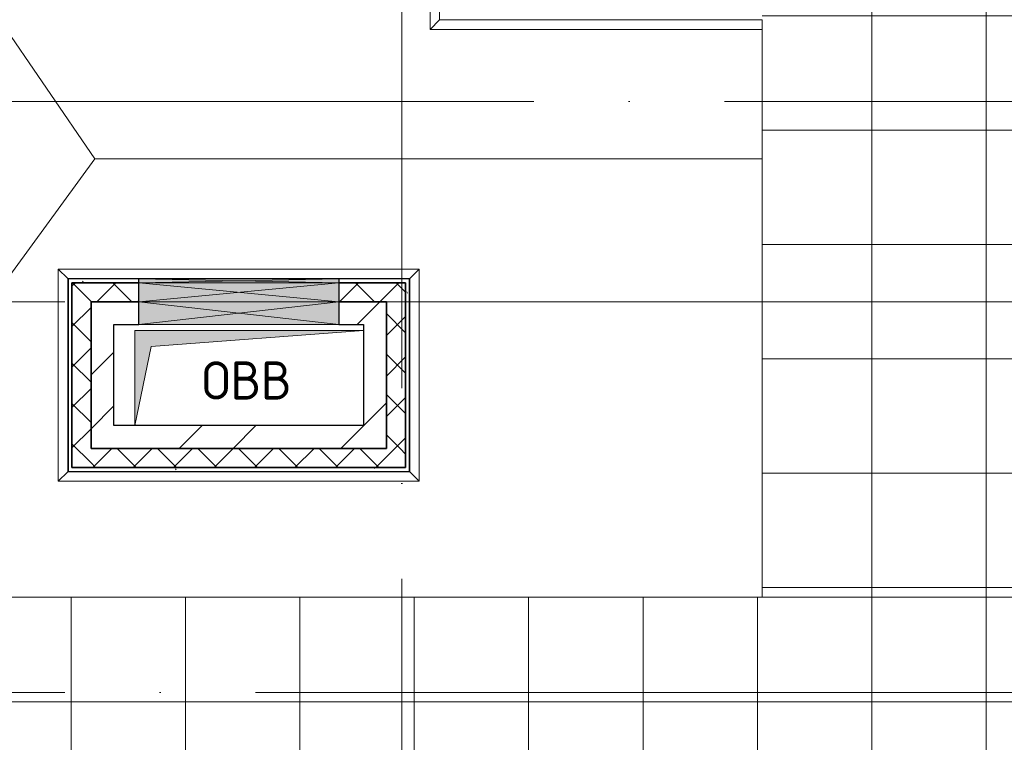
# Model space of a CAD drawing. Header units: millimetres. Extents: x -30540 to 143646, y -11730 to 123410.
# Tile 89 of 114: x 69931 to 75095, y 81389 to 85180. Entities that reach past the tile are written whole.
import ezdxf

# ---------------------------------------------------------------- set-up
doc = ezdxf.new("R2010")
doc.units = ezdxf.units.MM
doc.linetypes.add('ADSK_Линия сетки', pattern=[5000, 4000, -500, 0, -500])
for name, color, linetype, lineweight in [('A-____-NOTE-TEXT', 7, 'Continuous', 18), ('A-GENM-____-OTLN', 7, 'Continuous', 18), ('A-GLAZ-____-MCUT', 7, 'Continuous', 9), ('A-GLAZ-____-OTLN', 7, 'Continuous', 18), ('A-ROOF-____-OTLN', 7, 'Continuous', 18), ('A-ROOF-____-PATT', 7, 'Continuous', 18), ('A-WALL-____-MCUT', 7, 'Continuous', 40), ('A-WALL-____-OTLN', 7, 'Continuous', 18), ('A-WALL-____-PATT', 7, 'Continuous', 40), ('M-EQPM-____-OTLN', 7, 'Continuous', 18), ('S-GRID-____-OTLN', 7, 'Continuous', 9)]:
    doc.layers.add(name, color=color, linetype=linetype, lineweight=lineweight)
doc.styles.add('GOST Common', font='GOST_Common.ttf', dxfattribs={"height": 200})
pattern_1 = [(45, (0, 0), (-106.06602, 106.06602), []), (135, (0, 0), (-106.06602, -106.06602), [])]
pattern_2 = [(45, (0, 0), (-424.264, 424.264), []), (45, (0, 282.8), (-424.264, 424.264), [])]
pattern_3 = [(0, (0, 0), (0, 600), []), (90, (0, 0), (-600, 4e-14), [])]
pattern_4 = [(0, (0, 0), (406.4, 101.6), [6.706, -298.094, 6.706, -298.094, -1625.6]), (0, (0, 0), (406.4, 101.6), [-609.6, 6.706, -602.894, 6.706, -298.094, -711.2]), (0, (0, 0), (406.4, 101.6), [-1524, 6.706, -196.494, 6.706, -501.294]), (120, (152.4, 50.8), (-291.18818, 301.15272), [6.706, -298.094, 6.706, -298.094, -1625.6]), (120, (152.4, 50.8), (-291.18818, 301.15272), [-609.6, 6.706, -602.894, 6.706, -298.094, -711.2]), (120, (152.4, 50.8), (-291.18818, 301.15272), [-1524, 6.706, -196.494, 6.706, -501.294]), (240, (203.2, 254), (-115.21182, -402.75272), [6.706, -298.094, 6.706, -298.094, -1625.6]), (240, (203.2, 254), (-115.21182, -402.75272), [-609.6, 6.706, -602.894, 6.706, -298.094, -711.2]), (240, (203.2, 254), (-115.21182, -402.75272), [-1524, 6.706, -196.494, 6.706, -501.294])]

# ---------------------------------------------------------------- blocks, each defined once
blk = doc.blocks.new('АР_Отверстие прямоугольное - ОВВ-7670516-Кровля')
at = {"layer": 'A-GLAZ-____-OTLN', "lineweight": 13, "true_color": 0xf9f9f9}
blk.add_hatch(color=7, dxfattribs=at).paths.add_polyline_path([(-400, 50), (-400, -50), (650, -50), (650, 50), (520.9, 50)])
at = {"layer": 'A-GLAZ-____-MCUT', "color": 254, "lineweight": 15, "true_color": 0xcccccc}
for p, q in [((-400, 50), (-400, -50)), ((650, 50), (650, -50))]:
    blk.add_line(p, q, dxfattribs=at)
at = {"layer": 'A-GLAZ-____-OTLN', "color": 254, "lineweight": 5, "true_color": 0xcccccc}
for p, q in [((650, 50), (-400, -50)), ((-400, 50), (650, -50))]:
    blk.add_line(p, q, dxfattribs=at)
at = {"layer": 'A-GLAZ-____-OTLN', "color": 254, "lineweight": 13, "true_color": 0xcccccc}
for p, q in [((650, 50), (-400, 50)), ((-400, 50), (-400, -50)), ((650, -50), (650, 50)), ((-400, -50), (650, -50))]:
    blk.add_line(p, q, dxfattribs=at)
blk = doc.blocks.new('АР_Отверстие прямоугольное - ОВВ-7670509-Кровля')
at = {"layer": 'A-GLAZ-____-OTLN', "lineweight": 13, "true_color": 0xf9f9f9}
blk.add_hatch(color=7, dxfattribs=at).paths.add_polyline_path([(-400, 60), (-400, -60), (650, -60), (650, 60), (520.9, 60)])
at = {"layer": 'A-GLAZ-____-MCUT', "color": 254, "lineweight": 15, "true_color": 0xcccccc}
for p, q in [((-400, 60), (-400, -60)), ((650, 60), (650, -60))]:
    blk.add_line(p, q, dxfattribs=at)
at = {"layer": 'A-GLAZ-____-OTLN', "color": 254, "lineweight": 5, "true_color": 0xcccccc}
for p, q in [((650, 60), (-400, -60)), ((-400, 60), (650, -60))]:
    blk.add_line(p, q, dxfattribs=at)
at = {"layer": 'A-GLAZ-____-OTLN', "color": 254, "lineweight": 13, "true_color": 0xcccccc}
for p, q in [((650, 60), (-400, 60)), ((-400, 60), (-400, -60)), ((650, -60), (650, 60)), ((-400, -60), (650, -60))]:
    blk.add_line(p, q, dxfattribs=at)
blk = doc.blocks.new('_GM_Dt-St-D_Фартук гнутый из оцинкованной стали_Пристенный_Тип 1__c-верхняя кромка с отгибом_ - ФС-1_3_50х70У100-1_5_t__RAL7016-7550974-Кровля')
at = {"layer": 'A-GENM-____-OTLN', "color": 254, "lineweight": 13, "true_color": 0xcccccc}
for p, q in [((0, 50), (1893, 50)), ((50, 0), (0, 50)), ((50, 0), (1843, 0)), ((50, 0), (50, -1.5)), ((1893, 50), (1843, 0)), ((1843, -1.5), (1843, 0))]:
    blk.add_line(p, q, dxfattribs=at)
blk = doc.blocks.new('_GM_Dt-St-D_Фартук гнутый из оцинкованной стали_Пристенный_Тип 1__c-верхняя кромка с отгибом_ - ФС-1_3_50х70У100-1_5_t__RAL7016-7550973-Кровля')
at = {"layer": 'A-GENM-____-OTLN', "color": 254, "lineweight": 13, "true_color": 0xcccccc}
for p, q in [((50, 1.5), (50, 0)), ((1843, 0), (50, 0)), ((1843, 0), (1843, 1.5)), ((1843, 0), (1893, -50)), ((0, -50), (50, 0)), ((1893, -50), (0, -50))]:
    blk.add_line(p, q, dxfattribs=at)
blk = doc.blocks.new('_GM_Dt-St-D_Фартук гнутый из оцинкованной стали_Пристенный_Тип 1__c-верхняя кромка с отгибом_ - ФС-1_3_50х70У100-1_5_t__RAL7016-7550971-Кровля')
at = {"layer": 'A-GENM-____-OTLN', "color": 254, "lineweight": 13, "true_color": 0xcccccc}
for p, q in [((0, -50), (50, 0)), ((50, 1.5), (50, 0)), ((1063, 0), (50, 0)), ((1063, 0), (1063, 1.5)), ((1063, 0), (1113, -50)), ((1113, -50), (0, -50))]:
    blk.add_line(p, q, dxfattribs=at)
blk = doc.blocks.new('_GM_Dt-St-D_Фартук гнутый из оцинкованной стали_Пристенный_Тип 1__c-верхняя кромка с отгибом_ - ФС-1_3_50х70У100-1_5_t__RAL7016-7548135-Кровля')
at = {"layer": 'A-GENM-____-OTLN', "color": 254, "lineweight": 13, "true_color": 0xcccccc}
for p, q in [((0, 50), (1113, 50)), ((50, 0), (0, 50)), ((50, 0), (1063, 0)), ((50, 0), (50, -1.5)), ((1113, 50), (1063, 0)), ((1063, -1.5), (1063, 0))]:
    blk.add_line(p, q, dxfattribs=at)
blk = doc.blocks.new('АР_Отверстие прямоугольное - ОВВ-7551024-Кровля')
at = {"layer": 'A-GLAZ-____-OTLN', "lineweight": 13, "true_color": 0xf9f9f9}
blk.add_hatch(color=7, dxfattribs=at).paths.add_polyline_path([(-400, 10), (-400, -10), (650, -10), (650, 10), (520.9, 10)])
at = {"layer": 'A-GLAZ-____-MCUT', "color": 254, "lineweight": 15, "true_color": 0xcccccc}
for p, q in [((-400, 10), (-400, -10)), ((650, 10), (650, -10))]:
    blk.add_line(p, q, dxfattribs=at)
at = {"layer": 'A-GLAZ-____-OTLN', "color": 254, "lineweight": 5, "true_color": 0xcccccc}
for p, q in [((650, 10), (-400, -10)), ((-400, 10), (650, -10))]:
    blk.add_line(p, q, dxfattribs=at)
at = {"layer": 'A-GLAZ-____-OTLN', "color": 254, "lineweight": 13, "true_color": 0xcccccc}
for p, q in [((650, 10), (-400, 10)), ((-400, 10), (-400, -10)), ((650, -10), (650, 10)), ((-400, -10), (650, -10))]:
    blk.add_line(p, q, dxfattribs=at)
blk = doc.blocks.new('_GM_Dt-St-D_Фартук гнутый из оцинкованной стали_Пристенный_Тип 1__c-верхняя кромка с отгибом_ - ФС-1_3_50х70У100-1_5_t__RAL7016-7714074-Кровля')
at = {"layer": 'A-GENM-____-OTLN', "color": 254, "lineweight": 13, "true_color": 0xcccccc}
for p, q in [((631.5, 0), (0, 0)), ((631.5, 0), (631.5, 1.5)), ((631.5, 0), (681.5, -50)), ((681.5, -50), (50, -50))]:
    blk.add_line(p, q, dxfattribs=at)
blk = doc.blocks.new('_GM_Dt-St-D_Фартук гнутый из оцинкованной стали_Пристенный_Тип 1__c-верхняя кромка с отгибом_ - ФС-1_3_50х70У100-1_5_t__RAL7016-7714097-Кровля')
at = {"layer": 'A-GENM-____-OTLN', "color": 254, "lineweight": 13, "true_color": 0xcccccc}
for p, q in [((0, 50), (1741.5, 50)), ((0, 0), (0, 50)), ((0, 0), (1691.5, 0)), ((0, 0), (0, -1.5)), ((1741.5, 50), (1691.5, 0)), ((1691.5, -1.5), (1691.5, 0))]:
    blk.add_line(p, q, dxfattribs=at)
blk = doc.blocks.new('АР_Канал вертикальный прямоугольный - ОВВ-7378003-Кровля')
at = {"layer": 'M-EQPM-____-OTLN', "lineweight": 13, "true_color": 0xe2e2e2}
blk.add_hatch(color=254, dxfattribs=at).paths.add_polyline_path([(-600, -250), (-515, 165), (600, 250), (-600, 250), (-600, 83.4)])
at = {"layer": 'M-EQPM-____-OTLN', "color": 253, "lineweight": 13, "true_color": 0xaaaaaa}
for p, q in [((600, 250), (-600, 250)), ((-600, 250), (-600, -250)), ((600, 250), (-600, 250)), ((-600, 250), (-600, -250)), ((-600, -250), (-600, 250)), ((-600, 250), (600, 250)), ((-515, 165), (600, 250)), ((-515, 165), (600, 250)), ((600, -250), (600, 250)), ((600, 250), (600, -250)), ((-600, -250), (-515, 165)), ((-600, -250), (-515, 165)), ((-600, -250), (600, -250)), ((600, -250), (-600, -250))]:
    blk.add_line(p, q, dxfattribs=at)
blk = doc.blocks.new('Наметкина 10_РД_АР_К3_отсоединено_rvt-1-Кровля')
at = {"layer": 'A-ROOF-____-PATT', "lineweight": 5, "true_color": 0xe4e4e4}
h = blk.add_hatch(dxfattribs=at)
h.set_pattern_fill('FP_14', color=254, style=0, pattern_type=2)
h.set_pattern_definition(pattern_3)
h.paths.add_polyline_path([(85101.5, 76250), (85101.5, 85261), (88675.3, 85261), (88675.3, 89725), (95725.3, 89725), (95725.3, 86171.5), (95751.8, 86171.5), (95751.8, 81328.5), (95725.3, 81328.5), (95725.3, 81020), (93155.3, 81020), (93155.3, 77690), (94055.3, 77690), (94055.3, 80120), (96625.3, 80120), (96625.3, 85950), (99800.3, 85950), (99800.3, 88410), (103091.7, 88410), (103091.7, 81075), (102046.4, 81075), (102045.3, 81075), (100100.3, 81075), (100100.3, 80175), (108900.3, 80175), (108900.3, 81422), (113980.3, 81422), (113980.3, 78900), (125861.4, 78900), (125861.4, 89310), (109999.3, 89310), (109999.3, 92647.9), (103091.7, 92647.9), (103091.7, 89310), (96676.3, 89310), (96676.3, 90625), (75676.8, 90625), (75676.8, 89725), (87775.3, 89725), (87775.3, 86161), (84201.5, 86161), (84201.5, 81350), (82201.5, 81350), (82201.5, 80390), (75135.3, 80390), (75135.3, 82150), (66605.3, 82150), (66605.3, 85800), (69728.8, 85800), (69728.8, 86800), (65705.3, 86800), (65705.3, 85850), (65735.3, 85850), (65705.3, 85846.7), (65705.3, 83050), (65735.3, 83050), (65705.3, 83046.7), (65705.3, 81250), (73695.3, 81250), (73695.3, 79490), (82201.5, 79490), (82201.5, 78250), (84331.5, 78250), (84331.5, 76250), (84989.6, 76250)])
h.paths.add_polyline_path([(114880.3, 79800), (114880.3, 82322), (108000.3, 82322), (108000.3, 81075), (104005.3, 81075), (104005.3, 91747.9), (109099.3, 91747.9), (109099.3, 85625.1), (114880.3, 85625.1), (114880.3, 88410), (124961.4, 88410), (124961.4, 85826.5), (125006.8, 85826.5), (125006.8, 83673.5), (124961.4, 83673.5), (124961.4, 79800), (117687.1, 79800)])
h.paths.add_polyline_path([(97705.3, 86000), (97705.3, 86300), (98005.3, 86300), (97735.3, 86270)])
h.paths.add_polyline_path([(113980.3, 86525.1), (109999.3, 86525.1), (109999.3, 88410), (113980.3, 88410), (113980.3, 87374.7)])
h = blk.add_hatch(dxfattribs=at)
h.set_pattern_fill('FP_14', color=254, style=0, pattern_type=2)
h.set_pattern_definition(pattern_3)
h.paths.add_polyline_path([(75135.3, 82150), (75135.3, 85300), (73825.3, 85300), (73825.3, 82150)])
at = {"layer": 'A-WALL-____-PATT', "lineweight": 5, "true_color": 0xcccccc}
h = blk.add_hatch(dxfattribs=at)
h.set_pattern_fill('FP_16', color=254, style=0, pattern_type=2)
h.set_pattern_definition(pattern_4)
h.paths.add_polyline_path([(71955.3, 83800), (71975.3, 83800), (71975.3, 83820), (71605.3, 83820), (71605.3, 83800)])
h.paths.add_polyline_path([(70555.3, 83800), (70555.3, 83820), (70185.3, 83820), (70185.3, 83800), (70205.3, 83800)])
h = blk.add_hatch(dxfattribs=at)
h.set_pattern_fill('FP_16', color=254, style=0, pattern_type=2)
h.set_pattern_definition(pattern_4)
h.paths.add_polyline_path([(70205.3, 82810), (70205.3, 83800), (70185.3, 83800), (70185.3, 82810)])
h = blk.add_hatch(dxfattribs=at)
h.set_pattern_fill('FP_13', color=254, style=0, pattern_type=2)
h.set_pattern_definition(pattern_1)
h.paths.add_polyline_path([(71855.3, 83700), (71855.3, 83800), (71605.3, 83800), (71605.3, 83700)])
h.paths.add_polyline_path([(70555.3, 83700), (70555.3, 83800), (70205.3, 83800), (70205.3, 83700), (70305.3, 83700)])
h = blk.add_hatch(dxfattribs=at)
h.set_pattern_fill('FP_13', color=254, style=0, pattern_type=2)
h.set_pattern_definition(pattern_1)
h.paths.add_polyline_path([(71855.3, 82930), (71955.3, 82930), (71955.3, 83800), (71855.3, 83800), (71855.3, 83037.7)])
h = blk.add_hatch(dxfattribs=at)
h.set_pattern_fill('FP_16', color=254, style=0, pattern_type=2)
h.set_pattern_definition(pattern_4)
h.paths.add_polyline_path([(71975.3, 82810), (71975.3, 83800), (71955.3, 83800), (71955.3, 82810)])
h = blk.add_hatch(dxfattribs=at)
h.set_pattern_fill('FP_13', color=254, style=0, pattern_type=2)
h.set_pattern_definition(pattern_1)
h.paths.add_polyline_path([(70305.3, 82830), (70305.3, 83700), (70205.3, 83700), (70205.3, 82830)])
h = blk.add_hatch(dxfattribs=at)
h.set_pattern_fill('FP_12', color=254, style=0, pattern_type=2)
h.set_pattern_definition(pattern_2)
h.paths.add_polyline_path([(70425.3, 82930), (70425.3, 83700), (70305.3, 83700), (70305.3, 82930)])
h = blk.add_hatch(dxfattribs=at)
h.set_pattern_fill('FP_12', color=254, style=0, pattern_type=2)
h.set_pattern_definition(pattern_2)
h.paths.add_polyline_path([(71735.3, 83580), (71735.3, 83700), (71605.3, 83700), (71605.3, 83580)])
h.paths.add_polyline_path([(70425.3, 83580), (70555.3, 83580), (70555.3, 83700), (70425.3, 83700)])
h = blk.add_hatch(dxfattribs=at)
h.set_pattern_fill('FP_12', color=254, style=0, pattern_type=2)
h.set_pattern_definition(pattern_2)
h.paths.add_polyline_path([(71735.3, 82930), (71855.3, 82930), (71855.3, 83700), (71735.3, 83700), (71735.3, 83037.7)])
h = blk.add_hatch(dxfattribs=at)
h.set_pattern_fill('FP_12', color=254, style=0, pattern_type=2)
h.set_pattern_definition(pattern_2)
h.paths.add_polyline_path([(71735.3, 82930), (71735.3, 83050), (70425.3, 83050), (70425.3, 82930), (70684.4, 82930)])
h = blk.add_hatch(dxfattribs=at)
h.set_pattern_fill('FP_13', color=254, style=0, pattern_type=2)
h.set_pattern_definition(pattern_1)
h.paths.add_polyline_path([(71955.3, 82830), (71955.3, 82930), (70305.3, 82930), (70305.3, 82830), (70684.4, 82830)])
h = blk.add_hatch(dxfattribs=at)
h.set_pattern_fill('FP_16', color=254, style=0, pattern_type=2)
h.set_pattern_definition(pattern_4)
h.paths.add_polyline_path([(71955.3, 82810), (71955.3, 82830), (70205.3, 82830), (70205.3, 82810), (70684.4, 82810)])
at = {"layer": 'A-ROOF-____-OTLN', "color": 254, "lineweight": 13, "true_color": 0xcccccc}
for p, q in [((70325.3, 84450), (69401.6, 85800)), ((73825.3, 85128.5), (73825.3, 82150)), ((68645.5, 82150), (70325.3, 84450)), ((70325.3, 84450), (73825.3, 84450)), ((75135.3, 82150), (66605.3, 82150))]:
    blk.add_line(p, q, dxfattribs=at)
at = {"layer": 'A-WALL-____-MCUT', "color": 254, "lineweight": 30, "true_color": 0xcccccc}
for p, q in [((70555.3, 83820), (70185.3, 83820)), ((70185.3, 83820), (70185.3, 83800)), ((70555.3, 83800), (70555.3, 83820)), ((71975.3, 83820), (71605.3, 83820)), ((71605.3, 83820), (71605.3, 83800)), ((71975.3, 83800), (71975.3, 83820)), ((70185.3, 83800), (70185.3, 82810)), ((70555.3, 83800), (70205.3, 83800)), ((70205.3, 83800), (70205.3, 83700)), ((70205.3, 83800), (70555.3, 83800)), ((70205.3, 82830), (70205.3, 83800)), ((70555.3, 83700), (70555.3, 83800)), ((71855.3, 83800), (71605.3, 83800)), ((71605.3, 83800), (71605.3, 83700)), ((71605.3, 83800), (71955.3, 83800)), ((71955.3, 83800), (71855.3, 83800)), ((71955.3, 82930), (71955.3, 83800)), ((71955.3, 83800), (71955.3, 82830)), ((71975.3, 82810), (71975.3, 83800)), ((70205.3, 83700), (70205.3, 82830)), ((70305.3, 82930), (70305.3, 83700)), ((70305.3, 83700), (70305.3, 82930)), ((70425.3, 83700), (70305.3, 83700)), ((70305.3, 83700), (70555.3, 83700)), ((70555.3, 83700), (70425.3, 83700)), ((70555.3, 83580), (70555.3, 83700)), ((71605.3, 83700), (71855.3, 83700)), ((71735.3, 83700), (71605.3, 83700)), ((71605.3, 83700), (71605.3, 83580)), ((71855.3, 83700), (71735.3, 83700)), ((71855.3, 82930), (71855.3, 83700)), ((71855.3, 83700), (71855.3, 82930)), ((70425.3, 83050), (70425.3, 83580)), ((70425.3, 83580), (70555.3, 83580)), ((71605.3, 83580), (71735.3, 83580)), ((71735.3, 83580), (71735.3, 83050)), ((71735.3, 83050), (70425.3, 83050)), ((70305.3, 82930), (70425.3, 82930)), ((71855.3, 82930), (70305.3, 82930)), ((70425.3, 82930), (71735.3, 82930)), ((71735.3, 82930), (71855.3, 82930)), ((71955.3, 82830), (71955.3, 82930)), ((70185.3, 82810), (70205.3, 82810)), ((70205.3, 82830), (70305.3, 82830)), ((71955.3, 82830), (70205.3, 82830)), ((70205.3, 82810), (71955.3, 82810)), ((70305.3, 82830), (71955.3, 82830)), ((71955.3, 82810), (71975.3, 82810))]:
    blk.add_line(p, q, dxfattribs=at)
at = {"layer": 'A-WALL-____-OTLN', "color": 254, "lineweight": 13, "true_color": 0xcccccc}
for p, q in [((70555.3, 83820), (71605.3, 83820)), ((70555.3, 83820), (70555.3, 83800)), ((71605.3, 83800), (71605.3, 83820)), ((70555.3, 83800), (71605.3, 83800)), ((70555.3, 83800), (70555.3, 83700)), ((71605.3, 83800), (70555.3, 83800)), ((71605.3, 83700), (71605.3, 83800)), ((71605.3, 83700), (70555.3, 83700)), ((70555.3, 83700), (71605.3, 83700)), ((70555.3, 83700), (70555.3, 83580)), ((71605.3, 83580), (71605.3, 83700)), ((71605.3, 83580), (70555.3, 83580))]:
    blk.add_line(p, q, dxfattribs=at)
at = {"layer": 'A-GENM-____-OTLN', "color": 254, "lineweight": 13, "true_color": 0xcccccc}
for name, p, rotation in [('_GM_Dt-St-D_Фартук гнутый из оцинкованной стали_Пристенный_Тип 1__c-верхняя кромка с отгибом_ - ФС-1_3_50х70У100-1_5_t__RAL7016-7714074-Кровля', (72133.8, 85810), 269.9999999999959), ('_GM_Dt-St-D_Фартук гнутый из оцинкованной стали_Пристенный_Тип 1__c-верхняя кромка с отгибом_ - ФС-1_3_50х70У100-1_5_t__RAL7016-7714097-Кровля', (73825.3, 85178.5), 180), ('_GM_Dt-St-D_Фартук гнутый из оцинкованной стали_Пристенный_Тип 1__c-верхняя кромка с отгибом_ - ФС-1_3_50х70У100-1_5_t__RAL7016-7550973-Кровля', (72026.8, 83821.5), 180), ('_GM_Dt-St-D_Фартук гнутый из оцинкованной стали_Пристенный_Тип 1__c-верхняя кромка с отгибом_ - ФС-1_3_50х70У100-1_5_t__RAL7016-7550971-Кровля', (70183.8, 83871.5), 269.9999999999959), ('_GM_Dt-St-D_Фартук гнутый из оцинкованной стали_Пристенный_Тип 1__c-верхняя кромка с отгибом_ - ФС-1_3_50х70У100-1_5_t__RAL7016-7548135-Кровля', (71976.8, 83871.5), 270.0000000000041), ('_GM_Dt-St-D_Фартук гнутый из оцинкованной стали_Пристенный_Тип 1__c-верхняя кромка с отгибом_ - ФС-1_3_50х70У100-1_5_t__RAL7016-7550974-Кровля', (72026.8, 82808.5), 180)]:
    blk.add_blockref(name, p, dxfattribs=dict(at, rotation=rotation))
at = {"layer": 'A-GLAZ-____-OTLN', "color": 254, "lineweight": 13, "true_color": 0xcccccc, "rotation": 180}
for name, p in [('АР_Отверстие прямоугольное - ОВВ-7551024-Кровля', (71205.3, 83810)), ('АР_Отверстие прямоугольное - ОВВ-7670516-Кровля', (71205.3, 83750)), ('АР_Отверстие прямоугольное - ОВВ-7670509-Кровля', (71205.3, 83640))]:
    blk.add_blockref(name, p, dxfattribs=at)
at = {"layer": 'M-EQPM-____-OTLN', "color": 253, "lineweight": 5, "true_color": 0xaaaaaa}
blk.add_blockref('АР_Канал вертикальный прямоугольный - ОВВ-7378003-Кровля', (71135.3, 83300), dxfattribs=at)
at = {"layer": 'A-____-NOTE-TEXT', "color": 253, "lineweight": 5, "true_color": 0xaaaaaa, "insert": (70887.1, 83387.2), "char_height": 200, "width": 609.282, "attachment_point": 1, "style": 'GOST Common'}
blk.add_mtext('ОВВ', dxfattribs=at)

msp = doc.modelspace()

# ---------------------------------------------------------------- linework, layer by layer
at = {"layer": 'S-GRID-____-OTLN', "color": 253, "linetype": 'ADSK_Линия сетки', "true_color": 0xaaaaaa}
for p, q in [((71935.3, 53245.6), (71935.3, 100101.1)), ((132629, 84750), (62296.8, 84750)), ((135169, 83700), (62296.8, 83700)), ((135169, 81650), (62296.8, 81650))]:
    msp.add_line(p, q, dxfattribs=at)

# ---------------------------------------------------------------- block references
at = {"lineweight": 5}
msp.add_blockref('Наметкина 10_РД_АР_К3_отсоединено_rvt-1-Кровля', (0, 0), dxfattribs=at)

doc.saveas('drawing.dxf')
